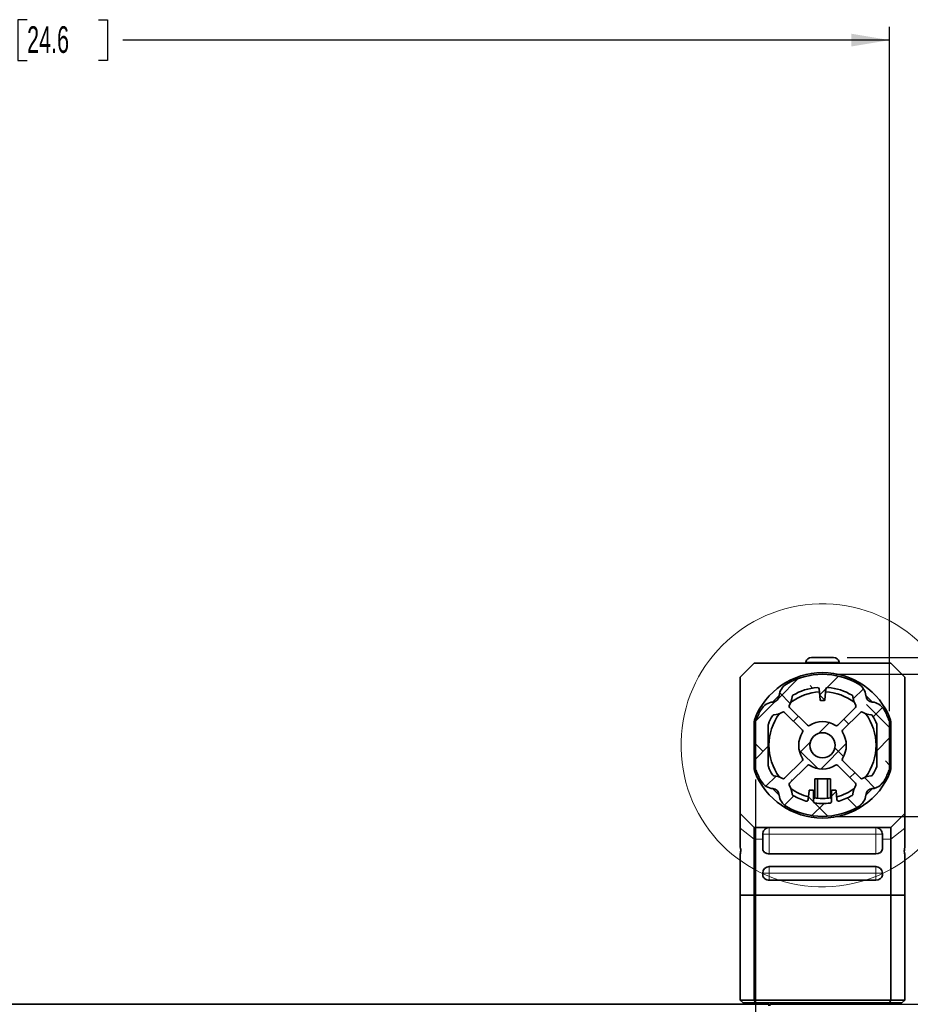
# Model space of a CAD drawing. Header units: millimetres. Extents: x 0 to 1118, y 0 to 864.
# Tile 39 of 91: x 302 to 408, y 325 to 442. Entities that reach past the tile are written whole.
import ezdxf

# ---------------------------------------------------------------- set-up
doc = ezdxf.new("R2010")
doc.units = ezdxf.units.MM
doc.layers.add('ALPHAREV', color=7, linetype='Continuous', lineweight=25)
doc.styles.add('SLDTEXTSTYLE0', font='TXT', dxfattribs={"width": 0.605})
doc.dimstyles.new('SLDDIMSTYLE0', dxfattribs={"dimtxt": 3.175, "dimasz": 4.572, "dimexe": 0, "dimexo": 0.0625, "dimgap": 0.79375, "dimtad": 0, "dimtih": 1, "dimtoh": 1, "dimdec": 1, "dimlfac": 3, "dimrnd": 1e-09, "dimzin": 4, "dimdsep": 46, "dimtxsty": 'SLDTEXTSTYLE0', "dimsah": 1, "dimcen": 0.09, "dimadec": 0, "dimazin": 1, "dimtfac": 1, "dimtofl": 0, "dimtmove": 0, "dimatfit": 3, "dimfxl": 1, "dimfrac": 2, "dimtolj": 1, "dimtzin": 12, "dimarcsym": 0})
doc.dimstyles.new('SLDDIMSTYLE3', dxfattribs={"dimtxt": 3.175, "dimasz": 4.572, "dimexe": 0, "dimexo": 0.0625, "dimgap": 0.79375, "dimtad": 0, "dimtih": 1, "dimtoh": 1, "dimdec": 1, "dimlfac": 3, "dimrnd": 1e-09, "dimzin": 12, "dimdsep": 46, "dimtxsty": 'SLDTEXTSTYLE0', "dimsah": 1, "dimcen": 0.09, "dimadec": 0, "dimazin": 3, "dimtfac": 1, "dimtofl": 0, "dimtmove": 0, "dimatfit": 3, "dimfxl": 1, "dimfrac": 2, "dimtolj": 1, "dimtzin": 12, "dimarcsym": 0})

# ---------------------------------------------------------------- blocks, each defined once
blk = doc.blocks.new('_D_5')
at = {"layer": 'ALPHAREV'}
for p, q in [((213.7355889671, 351.3965675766), (213.7355889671, 301.5608634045)), ((389.7355889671, 351.3965675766), (389.7355889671, 301.5608634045)), ((302.9482622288, 305.5974349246), (301.8568560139, 305.5974349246)), ((301.8568560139, 305.5974349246), (301.8568560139, 300.7246918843)), ((311.4369778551, 305.5974349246), (312.5283840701, 305.5974349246)), ((312.5283840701, 305.5974349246), (312.5283840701, 300.7246918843)), ((213.7355889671, 303.1610634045), (289.1253223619, 303.1610634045)), ((389.7355889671, 303.1610634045), (314.3458555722, 303.1610634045)), ((301.8568560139, 300.7246918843), (302.9482622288, 300.7246918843)), ((312.5283840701, 300.7246918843), (311.4369778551, 300.7246918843))]:
    blk.add_line(p, q, dxfattribs=at)
for points in [[(213.7355889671, 303.1610634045), (218.3075889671, 302.3990634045), (218.3075889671, 303.9230634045)], [(389.7355889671, 303.1610634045), (385.1635889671, 303.9230634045), (385.1635889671, 302.3990634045)]]:
    blk.add_solid(points, dxfattribs=at)
at = {"layer": 'ALPHAREV', "char_height": 3.175, "attachment_point": 1, "style": 'SLDTEXTSTYLE0'}
for s, insert in [('528.0', (289.851387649, 304.8174820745)), ('20.8', (302.9482622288, 304.8174820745))]:
    blk.add_mtext(s, dxfattribs=dict(at, insert=insert))
blk = doc.blocks.new('_D_6')
at = {"layer": 'ALPHAREV'}
for p, q in [((302.9482622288, 441.9449641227), (301.8568560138, 441.9449641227)), ((301.8568560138, 441.9449641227), (301.8568560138, 437.0722210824)), ((311.4369778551, 441.9449641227), (312.5283840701, 441.9449641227)), ((312.5283840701, 441.9449641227), (312.5283840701, 437.0722210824)), ((197.7355889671, 359.5230884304), (197.7355889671, 441.1087926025)), ((405.7355889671, 359.5230884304), (405.7355889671, 441.1087926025)), ((197.7355889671, 439.5085926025), (289.1253223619, 439.5085926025)), ((405.7355889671, 439.5085926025), (314.3458555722, 439.5085926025)), ((301.8568560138, 437.0722210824), (302.9482622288, 437.0722210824)), ((312.5283840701, 437.0722210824), (311.4369778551, 437.0722210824))]:
    blk.add_line(p, q, dxfattribs=at)
for points in [[(197.7355889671, 439.5085926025), (202.3075889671, 438.7465926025), (202.3075889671, 440.2705926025)], [(405.7355889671, 439.5085926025), (401.1635889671, 440.2705926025), (401.1635889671, 438.7465926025)]]:
    blk.add_solid(points, dxfattribs=at)
at = {"layer": 'ALPHAREV', "char_height": 3.175, "attachment_point": 1, "style": 'SLDTEXTSTYLE0'}
for s, insert in [('624.0', (289.851387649, 441.1650112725)), ('24.6', (302.9482622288, 441.1650112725))]:
    blk.add_mtext(s, dxfattribs=dict(at, insert=insert))
blk = doc.blocks.new('_D_7')
at = {"layer": 'ALPHAREV'}
for p, q in [((399.3357889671, 346.9931613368), (439.873951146, 346.9931613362)), ((438.2737511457, 324.5931613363), (438.273751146, 346.9931613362)), ((407.8929912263, 324.5931613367), (439.8739511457, 324.5931613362)), ((438.2737511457, 310.6702561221), (438.2737511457, 324.5931613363)), ((452.8463444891, 313.1066276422), (451.7549382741, 313.1066276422)), ((451.7549382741, 313.1066276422), (451.7549382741, 308.2338846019)), ((458.9097126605, 313.1066276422), (460.0011188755, 313.1066276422)), ((460.0011188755, 313.1066276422), (460.0011188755, 308.2338846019)), ((441.4487511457, 310.6702561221), (438.2737511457, 310.6702561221)), ((451.7549382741, 308.2338846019), (452.8463444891, 308.2338846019)), ((460.0011188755, 308.2338846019), (458.9097126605, 308.2338846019))]:
    blk.add_line(p, q, dxfattribs=at)
for points in [[(438.273751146, 346.9931613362), (437.5117511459, 342.4211613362), (439.0357511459, 342.4211613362)], [(438.2737511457, 324.5931613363), (439.0357511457, 329.1651613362), (437.5117511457, 329.1651613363)]]:
    blk.add_solid(points, dxfattribs=at)
at = {"layer": 'ALPHAREV', "char_height": 3.175, "attachment_point": 1, "style": 'SLDTEXTSTYLE0'}
for s, insert in [('67.2', (442.1748164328, 312.3266747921)), ('2.6', (452.8463444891, 312.3266747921))]:
    blk.add_mtext(s, dxfattribs=dict(at, insert=insert))
blk = doc.blocks.new('_D_8')
at = {"layer": 'ALPHAREV'}
for p, q in [((399.3357889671, 363.9264946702), (465.2739511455, 363.9264946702)), ((463.6737511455, 363.9264946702), (463.6737511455, 347.423803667)), ((466.099097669, 346.6961995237), (465.007691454, 346.6961995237)), ((465.007691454, 346.6961995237), (465.007691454, 341.8234564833)), ((472.1624658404, 346.6961995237), (473.2538720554, 346.6961995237)), ((473.2538720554, 346.6961995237), (473.2538720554, 341.8234564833)), ((465.007691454, 341.8234564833), (466.099097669, 341.8234564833)), ((473.2538720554, 341.8234564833), (472.1624658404, 341.8234564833)), ((463.6737511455, 324.5931613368), (463.6737511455, 341.09585234)), ((392.9524556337, 324.5931613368), (465.2739511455, 324.5931613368))]:
    blk.add_line(p, q, dxfattribs=at)
for points in [[(463.6737511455, 363.9264946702), (462.9117511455, 359.3544946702), (464.4357511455, 359.3544946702)], [(463.6737511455, 324.5931613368), (464.4357511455, 329.1651613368), (462.9117511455, 329.1651613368)]]:
    blk.add_solid(points, dxfattribs=at)
at = {"layer": 'ALPHAREV', "char_height": 3.175, "attachment_point": 1, "style": 'SLDTEXTSTYLE0'}
for s, insert in [('118.0', (453.0022230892, 345.9162466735)), ('4.6', (466.099097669, 345.9162466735))]:
    blk.add_mtext(s, dxfattribs=dict(at, insert=insert))
blk = doc.blocks.new('_D_9')
at = {"layer": 'ALPHAREV'}
for p, q in [((518.7716910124, 391.1449641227), (517.6802847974, 391.1449641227)), ((517.6802847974, 391.1449641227), (517.6802847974, 386.2722210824)), ((524.8350591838, 391.1449641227), (525.9264653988, 391.1449641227)), ((525.9264653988, 391.1449641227), (525.9264653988, 386.2722210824)), ((504.9487511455, 388.7085926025), (501.7737511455, 388.7085926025)), ((501.7737511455, 388.7085926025), (501.7737511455, 365.9264946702)), ((517.6802847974, 386.2722210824), (518.7716910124, 386.2722210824)), ((525.9264653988, 386.2722210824), (524.8350591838, 386.2722210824)), ((400.6588378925, 365.9264946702), (503.3739511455, 365.9264946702)), ((501.7737511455, 324.5931613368), (501.7737511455, 365.9264946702)), ((392.9524556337, 324.5931613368), (503.3739511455, 324.5931613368))]:
    blk.add_line(p, q, dxfattribs=at)
for points in [[(501.7737511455, 365.9264946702), (501.0117511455, 361.3544946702), (502.5357511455, 361.3544946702)], [(501.7737511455, 324.5931613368), (502.5357511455, 329.1651613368), (501.0117511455, 329.1651613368)]]:
    blk.add_solid(points, dxfattribs=at)
at = {"layer": 'ALPHAREV', "char_height": 3.175, "attachment_point": 1, "style": 'SLDTEXTSTYLE0'}
for s, insert in [('124.0', (505.6748164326, 390.3650112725)), ('4.9', (518.7716910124, 390.3650112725))]:
    blk.add_mtext(s, dxfattribs=dict(at, insert=insert))

msp = doc.modelspace()

# ---------------------------------------------------------------- hatches: boundary and pattern name
at = {"linetype": 'Continuous', "lineweight": 18}
h = msp.add_hatch(dxfattribs=at)
h.set_pattern_fill('ANSI38', style=0)
h.set_pattern_definition([(45, (0, 0), (-2.245064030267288, 2.245064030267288), []), (135, (0, 0), (-6.735192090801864, 2.245064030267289), [7.9375, -4.7625])])
edge = h.paths.add_edge_path(flags=0)
edge.add_arc((397.7355889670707, 355.4598280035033), 8.46666666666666, 149.4025360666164, 158.5431107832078)
edge.add_arc((391.4689223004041, 357.9228884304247), 1.733333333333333, 158.5431107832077, 180)
edge.add_line((389.7355889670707, 357.9228884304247), (389.7355889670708, 352.9967675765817))
edge.add_arc((391.4689223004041, 352.9967675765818), 1.733333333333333, 180.0000000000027, 201.4568892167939)
edge.add_arc((397.7355889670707, 355.4598280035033), 8.466666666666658, 201.4568892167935, 210.5974639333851)
edge.add_arc((391.9397742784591, 352.0325390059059), 1.733333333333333, 210.597463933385, 265.7318473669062)
edge.add_arc((391.7487515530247, 349.4729905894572), 0.8333333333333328, 4.2681526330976, 85.73184736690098, ccw=False)
edge.add_arc((394.3082999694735, 349.6640133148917), 1.733333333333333, 184.2681526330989, 239.4025360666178)
edge.add_arc((397.7355889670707, 355.4598280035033), 8.466666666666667, 239.4025360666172, 300.5974639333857)
edge.add_arc((401.1628779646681, 349.6640133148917), 1.733333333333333, 300.5974639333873, 355.7318473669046)
edge.add_arc((403.7224263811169, 349.4729905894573), 0.8333333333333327, 94.26815263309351, 175.7318473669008, ccw=False)
edge.add_arc((403.5314036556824, 352.032539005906), 1.733333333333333, 274.2681526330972, 329.4025360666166)
edge.add_arc((397.7355889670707, 355.4598280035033), 8.466666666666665, 329.4025360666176, 338.5431107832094)
edge.add_arc((404.0022556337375, 352.9967675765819), 1.733333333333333, 338.5431107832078, 360.0000000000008)
edge.add_line((405.7355889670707, 352.9967675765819), (405.7355889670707, 357.9228884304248))
edge.add_arc((404.0022556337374, 357.9228884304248), 1.733333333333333, 0, 21.45688921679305)
edge.add_arc((397.7355889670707, 355.4598280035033), 8.466666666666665, 21.45688921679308, 30.59746393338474)
edge.add_arc((403.5314036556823, 358.8871170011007), 1.733333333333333, 30.59746393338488, 85.73184736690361)
edge.add_arc((403.7224263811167, 361.4466654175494), 0.8333333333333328, 184.2681526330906, 265.73184736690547, ccw=False)
edge.add_arc((401.162877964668, 361.255642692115), 1.733333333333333, 4.26815263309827, 59.40253606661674)
edge.add_arc((397.7355889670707, 355.4598280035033), 8.466666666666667, 59.40253606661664, 120.5974639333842)
edge.add_arc((394.3082999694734, 361.2556426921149), 1.733333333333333, 120.5974639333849, 175.7318473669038)
edge.add_arc((391.7487515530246, 361.4466654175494), 0.8333333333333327, 274.2681526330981, 355.73184736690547, ccw=False)
edge.add_arc((391.9397742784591, 358.8871170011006), 1.733333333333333, 94.2681526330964, 149.4025360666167)
edge = h.paths.add_edge_path(flags=0)
edge.add_arc((397.7355889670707, 355.4598280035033), 1.5, 0, 360)
edge = h.paths.add_edge_path(flags=0)
edge.add_arc((395.1994405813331, 353.795777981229), 0.2, -45.000000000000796, 33.2701921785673, ccw=False)
edge.add_line((395.3408619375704, 353.6543566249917), (393.2158700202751, 351.5293647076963))
edge.add_arc((393.0744486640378, 351.6707860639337), 0.2, 238.90187094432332, 314.9999999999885, ccw=False)
edge.add_arc((391.7487515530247, 349.4729905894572), 2.366666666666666, 58.90187094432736, 85.73184736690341)
edge.add_arc((391.9397742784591, 352.0325390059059), 0.2, 210.5974639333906, 265.7318473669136, ccw=False)
edge.add_arc((397.7355889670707, 355.4598280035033), 6.933333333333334, 201.4568892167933, 210.5974639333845, ccw=False)
edge.add_arc((391.4689223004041, 352.9967675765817), 0.2, 180, 201.456889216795, ccw=False)
edge.add_line((391.2689223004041, 352.9967675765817), (391.268922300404, 357.9228884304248))
edge.add_arc((391.4689223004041, 357.9228884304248), 0.2, 158.543110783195, 180, ccw=False)
edge.add_arc((397.7355889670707, 355.4598280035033), 6.933333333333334, 149.402536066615, 158.5431107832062, ccw=False)
edge.add_arc((391.9397742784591, 358.8871170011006), 0.2, 94.26815263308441, 149.4025360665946, ccw=False)
edge.add_arc((391.7487515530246, 361.4466654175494), 2.366666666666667, 274.2681526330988, 301.0981290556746)
edge.add_arc((393.0744486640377, 359.2488699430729), 0.2, 44.999999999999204, 121.0981290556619, ccw=False)
edge.add_line((393.215870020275, 359.3902912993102), (395.3408619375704, 357.2652993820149))
edge.add_arc((395.1994405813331, 357.1238780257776), 0.2, -33.27019217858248, 44.999999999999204, ccw=False)
edge.add_arc((397.7355889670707, 355.4598280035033), 2.833333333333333, 146.7298078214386, 213.2701921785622)
edge = h.paths.add_edge_path(flags=0)
edge.add_arc((403.5314036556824, 352.032539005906), 0.2, 274.268152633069, 329.4025360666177, ccw=False)
edge.add_arc((403.7224263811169, 349.4729905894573), 2.366666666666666, 94.26815263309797, 121.0981290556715)
edge.add_arc((402.3967292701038, 351.6707860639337), 0.2, 224.9999999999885, 301.0981290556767, ccw=False)
edge.add_line((402.2553079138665, 351.5293647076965), (400.1303159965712, 353.6543566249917))
edge.add_arc((400.2717373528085, 353.7957779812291), 0.2, 146.7298078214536, 225.0000000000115, ccw=False)
edge.add_arc((397.7355889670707, 355.4598280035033), 2.833333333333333, 326.729807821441, 393.2701921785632)
edge.add_arc((400.2717373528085, 357.1238780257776), 0.2, 134.9999999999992, 213.2701921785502, ccw=False)
edge.add_line((400.1303159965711, 357.265299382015), (402.2553079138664, 359.3902912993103))
edge.add_arc((402.3967292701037, 359.248869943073), 0.2, 58.90187094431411, 134.9999999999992, ccw=False)
edge.add_arc((403.7224263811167, 361.4466654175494), 2.366666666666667, 238.9018709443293, 265.7318473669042)
edge.add_arc((403.5314036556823, 358.8871170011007), 0.2, 30.597463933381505, 85.731847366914, ccw=False)
edge.add_arc((397.7355889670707, 355.4598280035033), 6.933333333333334, 21.45688921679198, 30.59746393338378, ccw=False)
edge.add_arc((404.0022556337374, 357.9228884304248), 0.2, -7.958078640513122e-13, 21.456889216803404, ccw=False)
edge.add_line((404.2022556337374, 357.9228884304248), (404.2022556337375, 352.9967675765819))
edge.add_arc((404.0022556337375, 352.9967675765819), 0.2, 338.5431107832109, 360, ccw=False)
edge.add_arc((397.7355889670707, 355.4598280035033), 6.933333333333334, 329.4025360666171, 338.5431107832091, ccw=False)
edge = h.paths.add_edge_path(flags=0)
edge.add_arc((401.162877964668, 361.255642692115), 0.2, 4.268152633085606, 59.402536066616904, ccw=False)
edge.add_arc((403.7224263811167, 361.4466654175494), 2.36666666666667, 184.2681526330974, 211.098129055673)
edge.add_arc((401.5246309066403, 360.1209683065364), 0.2, -45.00000000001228, 31.098129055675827, ccw=False)
edge.add_line((401.6660522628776, 359.979546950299), (399.5410603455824, 357.8545550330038))
edge.add_arc((399.3996389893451, 357.9959763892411), 0.2, 236.7298078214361, 315, ccw=False)
edge.add_arc((397.7355889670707, 355.4598280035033), 2.833333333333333, 56.72980782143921, 123.2701921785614)
edge.add_arc((396.0715389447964, 357.995976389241), 0.2, 225.0000000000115, 303.27019217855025, ccw=False)
edge.add_line((395.9301175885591, 357.8545550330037), (393.8051256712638, 359.979546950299))
edge.add_arc((393.9465470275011, 360.1209683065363), 0.2, 148.901870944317, 225, ccw=False)
edge.add_arc((391.7487515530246, 361.4466654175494), 2.366666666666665, 328.9018709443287, 355.7318473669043)
edge.add_arc((394.3082999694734, 361.2556426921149), 0.2, 120.5974639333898, 175.7318473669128, ccw=False)
edge.add_arc((397.7355889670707, 355.4598280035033), 6.933333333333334, 95.22067956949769, 120.59746393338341, ccw=False)
edge.add_arc((397.1229093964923, 362.1652289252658), 0.2, 6.00000000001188, 95.22067956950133, ccw=False)
edge.add_line((397.3218137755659, 362.1861346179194), (397.4595105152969, 360.8760376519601))
edge.add_arc((397.5589627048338, 360.8864904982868), 0.1, 185.999999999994, 270.0000000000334)
edge.add_line((397.5589627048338, 360.7864904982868), (397.9122152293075, 360.7864904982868))
edge.add_arc((397.9122152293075, 360.8864904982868), 0.1, 270.0000000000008, 354.0000000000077)
edge.add_line((398.0116674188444, 360.8760376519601), (398.1493641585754, 362.1861346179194))
edge.add_arc((398.3482685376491, 362.1652289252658), 0.2, 84.77932043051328, 173.9999999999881, ccw=False)
edge.add_arc((397.7355889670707, 355.4598280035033), 6.933333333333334, 59.40253606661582, 84.77932043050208, ccw=False)
edge = h.paths.add_edge_path(flags=0)
edge.add_arc((398.6022556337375, 348.7825031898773), 0.2, 277.39522040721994, 360, ccw=False)
edge.add_arc((397.7355889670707, 355.4598280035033), 6.933333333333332, 262.60477959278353, 277.3952204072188, ccw=False)
edge.add_arc((396.8689223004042, 348.7825031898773), 0.2, 180, 262.6047795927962, ccw=False)
edge.add_line((396.6689223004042, 348.7825031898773), (396.6689223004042, 350.02649467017))
edge.add_arc((396.5689223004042, 350.02649467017), 0.1, 0, 89.99999999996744)
edge.add_line((396.5689223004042, 350.12649467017), (396.2256293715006, 350.12649467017))
edge.add_arc((396.2256293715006, 350.02649467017), 0.1, 90, 174.0000000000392)
edge.add_line((396.1261771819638, 350.0369475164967), (396.0155928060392, 348.9848074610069))
edge.add_arc((395.8166884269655, 349.0057131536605), 0.2, 253.44203436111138, 354.0000000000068, ccw=False)
edge.add_arc((397.7355889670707, 355.4598280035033), 6.933333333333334, 239.40253606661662, 253.4420343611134, ccw=False)
edge.add_arc((394.3082999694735, 349.6640133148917), 0.2, 184.2681526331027, 239.402536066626, ccw=False)
edge.add_arc((391.7487515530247, 349.4729905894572), 2.366666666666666, 4.268152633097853, 31.09812905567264)
edge.add_arc((393.9465470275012, 350.7986877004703), 0.2, 134.9999999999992, 211.0981290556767, ccw=False)
edge.add_line((393.8051256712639, 350.9401090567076), (395.9301175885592, 353.0651009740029))
edge.add_arc((396.0715389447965, 352.9236796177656), 0.2, 56.72980782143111, 134.9999999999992, ccw=False)
edge.add_arc((397.7355889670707, 355.4598280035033), 2.833333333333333, 236.7298078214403, 303.2701921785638)
edge.add_arc((399.3996389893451, 352.9236796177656), 0.2, 44.999999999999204, 123.27019217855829, ccw=False)
edge.add_line((399.5410603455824, 353.065100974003), (401.6660522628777, 350.9401090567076))
edge.add_arc((401.5246309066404, 350.7986877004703), 0.2, -31.09812905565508, 44.99999999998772, ccw=False)
edge.add_arc((403.7224263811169, 349.4729905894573), 2.366666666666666, 148.9018709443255, 175.7318473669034)
edge.add_arc((401.1628779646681, 349.6640133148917), 0.2, 300.59746393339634, 355.73184736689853, ccw=False)
edge.add_arc((397.7355889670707, 355.4598280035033), 6.933333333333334, 286.5579656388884, 300.59746393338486, ccw=False)
edge.add_arc((399.6544895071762, 349.0057131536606), 0.2, 186.0000000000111, 286.55796563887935, ccw=False)
edge.add_line((399.4555851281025, 348.984807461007), (399.3450007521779, 350.0369475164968))
edge.add_arc((399.245548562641, 350.02649467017), 0.1, 5.999999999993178, 90)
edge.add_line((399.245548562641, 350.12649467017), (398.9022556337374, 350.12649467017))
edge.add_arc((398.9022556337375, 350.02649467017), 0.1, 90.00000000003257, 180)
edge.add_line((398.8022556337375, 350.02649467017), (398.8022556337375, 348.7825031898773))

# ---------------------------------------------------------------- linework, layer by layer
at = {"color": 7, "linetype": 'Continuous', "lineweight": 35}
for p, q in [((389.6022556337, 365.2598280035), (387.9355889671, 363.5931613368)), ((389.6022556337, 365.2598280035), (405.8689223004, 365.2598280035)), ((395.7560015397, 365.3755934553), (395.7355889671, 365.2598280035)), ((397.7355889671, 365.9264946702), (396.4125400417, 365.9264946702)), ((399.0586378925, 365.9264946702), (397.7355889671, 365.9264946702)), ((399.7355889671, 365.2598280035), (399.7151763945, 365.3755934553)), ((405.8689223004, 365.2598280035), (407.5355889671, 363.5931613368)), ((387.9355889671, 347.3264946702), (387.9355889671, 363.5931613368)), ((407.5355889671, 347.3264946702), (407.5355889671, 363.5931613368)), ((397.3218137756, 362.1861346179), (397.4595105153, 360.876037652)), ((398.0116674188, 360.876037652), (398.1493641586, 362.1861346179)), ((397.5589627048, 360.7864904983), (397.9122152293, 360.7864904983)), ((393.2158700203, 359.3902912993), (395.3408619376, 357.265299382)), ((395.9301175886, 357.854555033), (393.8051256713, 359.9795469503)), ((401.6660522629, 359.9795469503), (399.5410603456, 357.854555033)), ((400.1303159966, 357.265299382), (402.2553079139, 359.3902912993)), ((389.6022556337, 352.6114366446), (389.6022556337, 358.3082193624)), ((405.8689223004, 352.6114366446), (405.8689223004, 358.3082193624)), ((389.7355889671, 352.9967675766), (389.7355889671, 357.9228884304)), ((391.2689223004, 352.9967675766), (391.2689223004, 357.9228884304)), ((404.2022556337, 357.9228884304), (404.2022556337, 352.9967675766)), ((405.7355889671, 357.9228884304), (405.7355889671, 352.9967675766)), ((395.3408619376, 353.654356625), (393.2158700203, 351.5293647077)), ((402.2553079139, 351.5293647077), (400.1303159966, 353.654356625)), ((393.8051256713, 350.9401090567), (395.9301175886, 353.065100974)), ((399.5410603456, 353.065100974), (401.6660522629, 350.9401090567)), ((396.8022556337, 349.1956440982), (396.8022556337, 351.4598280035)), ((396.8022556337, 351.4598280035), (397.1355889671, 351.4598280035)), ((397.1355889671, 351.4598280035), (397.1355889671, 349.1549797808)), ((397.1355889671, 351.4598280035), (398.3355889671, 351.4598280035)), ((398.3355889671, 349.1549797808), (398.3355889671, 351.4598280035)), ((398.3355889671, 351.4598280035), (398.6689223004, 351.4598280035)), ((398.6689223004, 351.4598280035), (398.6689223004, 349.1956440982)), ((396.126177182, 350.0369475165), (396.015592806, 348.984807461)), ((396.5689223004, 350.1264946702), (396.2256293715, 350.1264946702)), ((396.6689223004, 348.7825031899), (396.6689223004, 350.0264946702)), ((398.8022556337, 350.0264946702), (398.8022556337, 348.7825031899)), ((399.2455485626, 350.1264946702), (398.9022556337, 350.1264946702)), ((399.4555851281, 348.984807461), (399.3450007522, 350.0369475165)), ((396.6689223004, 349.170917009), (396.8022556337, 349.1497512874)), ((398.6689223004, 349.1497512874), (398.8022556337, 349.170917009)), ((387.9355889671, 347.3264946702), (389.6022556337, 345.6598280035)), ((387.9355889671, 345.6046124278), (387.9355889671, 347.3264946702)), ((407.5355889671, 347.3264946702), (405.8689223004, 345.6598280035)), ((407.5355889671, 345.6046124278), (407.5355889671, 347.3264946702)), ((387.9355889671, 343.3098001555), (387.9355889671, 345.6046124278)), ((389.6022556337, 345.6598280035), (405.8689223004, 345.6598280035)), ((389.6022556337, 345.6598280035), (389.6022556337, 344.2823222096)), ((405.8689223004, 345.6598280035), (405.8689223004, 344.2823222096)), ((407.5355889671, 343.3098001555), (407.5355889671, 345.6046124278)), ((389.6022556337, 344.2823222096), (389.6022556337, 337.5988980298)), ((390.6022556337, 344.8660780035), (390.6022556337, 344.2823222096)), ((390.6022556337, 344.2823222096), (390.6022556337, 343.1358204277)), ((404.8689223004, 344.8660780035), (404.8689223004, 344.2823222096)), ((404.8689223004, 344.2823222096), (404.8689223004, 343.1358204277)), ((405.8689223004, 344.2823222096), (405.8689223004, 337.5988980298)), ((387.9355889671, 337.5988980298), (387.9355889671, 342.4960833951)), ((391.3960056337, 342.5267977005), (404.0751723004, 342.5267977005)), ((407.5355889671, 337.5988980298), (407.5355889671, 342.4960833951)), ((391.3960056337, 341.0098280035), (404.0751723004, 341.0098280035)), ((390.6022556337, 340.2160780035), (390.6022556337, 340.0027901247)), ((391.3960056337, 339.3937673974), (404.0751723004, 339.3937673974)), ((404.8689223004, 340.2160780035), (404.8689223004, 340.0027901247)), ((387.9355889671, 337.5988980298), (387.9355889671, 325.0931613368)), ((387.9355889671, 337.5988980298), (389.6022556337, 337.5988980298)), ((389.6022556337, 337.5988980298), (389.6022556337, 325.0931613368)), ((405.8689223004, 337.5988980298), (389.6022556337, 337.5988980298)), ((405.8689223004, 337.5988980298), (405.8689223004, 325.0931613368)), ((405.8689223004, 337.5988980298), (407.5355889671, 337.5988980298)), ((407.5355889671, 337.5988980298), (407.5355889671, 325.0931613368)), ((387.9355889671, 325.0931613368), (389.6022556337, 325.0931613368)), ((387.9355889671, 325.0931613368), (388.2689223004, 324.7598280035)), ((389.6022556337, 325.0931613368), (405.8689223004, 325.0931613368)), ((389.6022556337, 325.0931613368), (389.7403268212, 324.7598280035)), ((405.8689223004, 325.0931613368), (405.7308511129, 324.7598280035)), ((405.8689223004, 325.0931613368), (407.5355889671, 325.0931613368)), ((407.5355889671, 325.0931613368), (407.2022556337, 324.7598280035)), ((391.3522556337, 324.5931613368), (212.1189223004, 324.5931613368)), ((389.7403268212, 324.7598280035), (388.2689223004, 324.7598280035)), ((405.7308511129, 324.7598280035), (389.7403268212, 324.7598280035)), ((391.3522556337, 324.397899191), (391.3522556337, 324.5931613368)), ((391.4387874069, 324.397899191), (391.4421957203, 324.5931613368)), ((391.4421957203, 324.5931613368), (399.9362040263, 324.5931613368)), ((394.2189223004, 324.7598280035), (394.2189223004, 324.5931613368)), ((401.2522556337, 324.5931613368), (401.2522556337, 324.7598280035)), ((407.2022556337, 324.7598280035), (405.7308511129, 324.7598280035))]:
    msp.add_line(p, q, dxfattribs=at)
at = {"color": 7, "linetype": 'Continuous', "lineweight": 18}
for p, q in [((397.7355889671, 365.3755934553), (395.7560015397, 365.3755934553)), ((399.7151763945, 365.3755934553), (397.7355889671, 365.3755934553)), ((389.6022556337, 358.3082193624), (389.7789623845, 358.3082193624)), ((389.6560264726, 358.5953950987), (389.8427613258, 358.5229258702)), ((405.8151514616, 358.5953950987), (405.6284166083, 358.5229258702)), ((405.8689223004, 358.3082193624), (405.6922155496, 358.3082193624)), ((389.6022556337, 352.6114366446), (389.7789623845, 352.6114366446)), ((389.6560264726, 352.3242609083), (389.8427613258, 352.3967301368)), ((405.8151514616, 352.3242609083), (405.6284166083, 352.3967301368)), ((405.8689223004, 352.6114366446), (405.6922155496, 352.6114366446)), ((389.6022556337, 344.2823222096), (387.9355889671, 345.6046124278)), ((391.3960056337, 344.8660780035), (391.3960056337, 345.6598280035)), ((404.0751723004, 344.8660780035), (404.0751723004, 345.6598280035)), ((405.8689223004, 344.2823222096), (407.5355889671, 345.6046124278)), ((390.6022556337, 344.2823222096), (389.6022556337, 344.2823222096)), ((390.6022556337, 344.8660780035), (391.3960056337, 344.8660780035)), ((404.0751723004, 344.8660780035), (391.3960056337, 344.8660780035)), ((391.3960056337, 344.8660780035), (391.3960056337, 342.5267977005)), ((404.0751723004, 344.8660780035), (404.0751723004, 342.5267977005)), ((404.8689223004, 344.8660780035), (404.0751723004, 344.8660780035)), ((404.8689223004, 344.2823222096), (405.8689223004, 344.2823222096)), ((391.3960056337, 340.2160780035), (391.3960056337, 341.0098280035)), ((404.0751723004, 340.2160780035), (404.0751723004, 341.0098280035)), ((390.6022556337, 340.2160780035), (391.3960056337, 340.2160780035)), ((404.0751723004, 340.2160780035), (391.3960056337, 340.2160780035)), ((391.3960056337, 340.2160780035), (391.3960056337, 339.3937673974)), ((404.0751723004, 340.2160780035), (404.0751723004, 339.3937673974)), ((404.8689223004, 340.2160780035), (404.0751723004, 340.2160780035))]:
    msp.add_line(p, q, dxfattribs=at)
at = {"color": 7, "linetype": 'Continuous', "lineweight": 18, "flags": 128}
for points in [[(392.5819947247, 361.4115742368), (391.9714773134, 360.822461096), (391.7838427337, 360.6134222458)], [(403.6873352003, 360.6134222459), (403.4997006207, 360.822461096), (402.8891832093, 361.4115742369)], [(391.7838427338, 350.3062337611), (391.9714773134, 350.097194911), (392.581994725, 349.50808177)], [(402.8891832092, 349.5080817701), (403.4997006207, 350.097194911), (403.6873352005, 350.3062337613)]]:
    msp.add_lwpolyline(points, dxfattribs=at)
at = {"color": 7, "linetype": 'Continuous', "lineweight": 35}
msp.add_circle((397.7355889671, 355.4598280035), 1.500000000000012, dxfattribs=at)
at = {"color": 7, "linetype": 'Continuous', "lineweight": 18}
msp.add_arc((397.7355889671, 355.4598280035), 16.86680580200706, 7.0719142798, 355.5246908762, dxfattribs=at)
at = {"color": 7, "linetype": 'Continuous', "lineweight": 35}
for centre, radius, start, end in [((396.4125400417, 365.2598280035), 0.6666666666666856, 90, 170), ((399.0586378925, 365.2598280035), 0.6666666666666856, 10, 90), ((397.7355889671, 355.4598280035), 8.666666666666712, 21.2105480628, 158.7894519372), ((397.7355889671, 355.4598280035), 8.466666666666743, 59.4025360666, 120.5974639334), ((394.3082999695, 361.2556426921), 1.733333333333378, 120.5974639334, 175.7318473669), ((401.1628779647, 361.2556426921), 1.733333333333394, 4.2681526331, 59.4025360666), ((397.7355889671, 355.4598280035), 6.378728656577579, 93.3800042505, 126.3041581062), ((397.7355889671, 355.4598280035), 6.933333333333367, 95.2206795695, 120.5974639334), ((397.1229093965, 362.1652289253), 0.2000000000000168, 6, 95.2206795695), ((397.7355889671, 355.4598280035), 6.378728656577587, 53.6958418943, 86.6199957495), ((398.3482685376, 362.1652289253), 0.1999999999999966, 84.7793204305, 174), ((397.7355889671, 355.4598280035), 6.933333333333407, 59.4025360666, 84.7793204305), ((391.9397742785, 358.8871170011), 1.733333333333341, 94.2681526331, 149.4025360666), ((391.748751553, 361.4466654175), 0.8333333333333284, 274.2681526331, 355.7318473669), ((391.748751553, 361.4466654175), 2.366666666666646, 328.9018709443, 355.7318473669), ((394.3082999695, 361.2556426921), 0.2000000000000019, 120.5974639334, 175.7318473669), ((397.5589627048, 360.8864904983), 0.1000000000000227, 186, 270), ((397.9122152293, 360.8864904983), 0.1000000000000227, 270, 354), ((401.1628779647, 361.2556426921), 0.2000000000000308, 4.2681526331, 59.4025360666), ((403.7224263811, 361.4466654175), 2.366666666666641, 184.2681526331, 211.0981290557), ((403.7224263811, 361.4466654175), 0.8333333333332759, 184.2681526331, 265.7318473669), ((403.5314036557, 358.8871170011), 1.733333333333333, 30.5974639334, 85.7318473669), ((397.7355889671, 355.4598280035), 8.466666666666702, 149.4025360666, 158.5431107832), ((397.7355889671, 355.4598280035), 6.378728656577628, 143.6958418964, 216.3041581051), ((391.748751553, 361.4466654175), 2.366666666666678, 274.2681526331, 301.0981290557), ((393.074448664, 359.2488699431), 0.2000000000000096, 45, 121.0981290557), ((393.9465470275, 360.1209683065), 0.2000000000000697, 148.9018709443, 225), ((401.5246309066, 360.1209683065), 0.2000000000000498, 315, 31.0981290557), ((402.3967292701, 359.2488699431), 0.2000000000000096, 58.9018709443, 135), ((403.7224263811, 361.4466654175), 2.366666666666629, 238.9018709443, 265.7318473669), ((397.7355889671, 355.4598280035), 6.378728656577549, 323.6958418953, 36.3041581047), ((397.7355889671, 355.4598280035), 8.466666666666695, 21.4568892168, 30.5974639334), ((390.3960056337, 358.3082193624), 0.7937500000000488, 158.7894519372, 180), ((391.4689223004, 357.9228884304), 1.733333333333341, 158.5431107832, 180), ((391.4689223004, 357.9228884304), 0.2000000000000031, 158.5431107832, 180), ((397.7355889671, 355.4598280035), 6.933333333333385, 149.4025360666, 158.5431107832), ((391.9397742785, 358.8871170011), 0.200000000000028, 94.2681526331, 149.4025360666), ((397.7355889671, 355.4598280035), 2.833333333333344, 56.7298078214, 123.2701921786), ((403.5314036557, 358.8871170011), 0.2000000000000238, 30.5974639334, 85.7318473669), ((397.7355889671, 355.4598280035), 6.933333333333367, 21.4568892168, 30.5974639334), ((404.0022556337, 357.9228884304), 0.2000000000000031, 0, 21.4568892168), ((404.0022556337, 357.9228884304), 1.733333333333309, 0, 21.4568892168), ((405.0751723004, 358.3082193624), 0.7937500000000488, 0, 21.2105480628), ((397.7355889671, 355.4598280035), 2.833333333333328, 146.7298078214, 213.2701921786), ((395.1994405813, 357.1238780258), 0.2000000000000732, 326.7298078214, 45), ((396.0715389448, 357.9959763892), 0.2000000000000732, 225, 303.2701921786), ((399.3996389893, 357.9959763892), 0.2000000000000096, 236.7298078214, 315), ((400.2717373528, 357.1238780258), 0.2000000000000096, 135, 213.2701921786), ((397.7355889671, 355.4598280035), 2.833333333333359, 326.7298078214, 33.2701921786), ((395.1994405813, 353.7957779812), 0.1999999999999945, 315, 33.2701921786), ((400.2717373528, 353.7957779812), 0.2000000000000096, 146.7298078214, 225), ((390.3960056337, 352.6114366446), 0.7937500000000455, 180, 201.2105480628), ((397.7355889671, 355.4598280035), 8.666666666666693, 201.2105480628, 338.7894519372), ((391.4689223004, 352.9967675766), 1.733333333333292, 180, 201.4568892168), ((397.7355889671, 355.4598280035), 8.466666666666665, 201.4568892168, 210.5974639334), ((391.4689223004, 352.9967675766), 0.1999999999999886, 180, 201.4568892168), ((397.7355889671, 355.4598280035), 6.933333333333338, 201.4568892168, 210.5974639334), ((396.0715389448, 352.9236796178), 0.1999999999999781, 56.7298078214, 135), ((397.7355889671, 355.4598280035), 2.833333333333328, 236.7298078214, 303.2701921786), ((399.3996389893, 352.9236796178), 0.1999999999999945, 45, 123.2701921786), ((397.7355889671, 355.4598280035), 6.933333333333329, 329.4025360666, 338.5431107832), ((404.0022556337, 352.9967675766), 0.1999999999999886, 338.5431107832, 0), ((397.7355889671, 355.4598280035), 8.466666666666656, 329.4025360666, 338.5431107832), ((404.0022556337, 352.9967675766), 1.733333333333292, 338.5431107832, 0), ((405.0751723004, 352.6114366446), 0.7937500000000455, 338.7894519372, 0), ((391.9397742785, 352.0325390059), 1.733333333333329, 210.5974639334, 265.7318473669), ((391.9397742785, 352.0325390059), 0.2000000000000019, 210.5974639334, 265.7318473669), ((391.748751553, 349.4729905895), 2.366666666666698, 58.9018709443, 85.7318473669), ((393.074448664, 351.6707860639), 0.1999999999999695, 238.9018709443, 315), ((393.9465470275, 350.7986877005), 0.1999999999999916, 135, 211.0981290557), ((401.5246309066, 350.7986877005), 0.1999999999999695, 328.9018709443, 45), ((402.3967292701, 351.6707860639), 0.2000000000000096, 225, 301.0981290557), ((403.7224263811, 349.4729905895), 2.366666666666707, 94.2681526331, 121.0981290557), ((403.5314036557, 352.0325390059), 0.2000000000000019, 274.2681526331, 329.4025360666), ((403.5314036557, 352.0325390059), 1.733333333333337, 274.2681526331, 329.4025360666), ((391.748751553, 349.4729905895), 0.833333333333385, 4.2681526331, 85.7318473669), ((391.748751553, 349.4729905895), 2.366666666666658, 4.2681526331, 31.0981290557), ((397.7355889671, 355.4598280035), 6.3787286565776, 233.6958418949, 254.673394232), ((396.2256293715, 350.0264946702), 0.1000000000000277, 90, 174), ((396.5689223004, 350.0264946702), 0.0999999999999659, 0, 90), ((398.9022556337, 350.0264946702), 0.0999999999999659, 90, 180), ((399.2455485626, 350.0264946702), 0.0999999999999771, 6, 90), ((397.7355889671, 355.4598280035), 6.378728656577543, 285.326605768, 306.3041581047), ((403.7224263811, 349.4729905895), 2.366666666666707, 148.9018709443, 175.7318473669), ((403.7224263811, 349.4729905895), 0.8333333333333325, 94.2681526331, 175.7318473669), ((394.3082999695, 349.6640133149), 1.733333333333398, 184.2681526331, 239.4025360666), ((394.3082999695, 349.6640133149), 0.2000000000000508, 184.2681526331, 239.4025360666), ((397.7355889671, 355.4598280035), 6.933333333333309, 239.4025360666, 253.4420343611), ((395.816688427, 349.0057131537), 0.2000000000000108, 253.4420343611, 354), ((396.8689223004, 348.7825031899), 0.2000000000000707, 180, 262.6047795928), ((397.7355889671, 355.4598280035), 6.333333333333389, 261.525546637, 264.5638263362), ((397.7355889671, 355.4598280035), 6.933333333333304, 262.6047795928, 277.3952204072), ((397.7355889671, 355.4598280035), 6.333333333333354, 264.5638263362, 275.4361736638), ((397.7355889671, 355.4598280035), 6.333333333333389, 275.4361736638, 278.474453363), ((398.6022556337, 348.7825031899), 0.200000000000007, 277.3952204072, 0), ((399.6544895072, 349.0057131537), 0.2000000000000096, 186, 286.5579656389), ((397.7355889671, 355.4598280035), 6.933333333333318, 286.5579656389, 300.5974639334), ((401.1628779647, 349.6640133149), 0.2000000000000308, 300.5974639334, 355.7318473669), ((401.1628779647, 349.6640133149), 1.733333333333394, 300.5974639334, 355.7318473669), ((397.7355889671, 355.4598280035), 8.466666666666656, 239.4025360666, 300.5974639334), ((391.3960056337, 340.2160780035), 0.7937499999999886, 90, 180), ((404.0751723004, 340.2160780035), 0.7937500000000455, 0, 90)]:
    msp.add_arc(centre, radius, start, end, dxfattribs=at)
for centre, major_axis, start_param, end_param in [((391.3960056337, 343.1358204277), (0.7937499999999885, 0), 3.141592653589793, 4.7123889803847), ((404.0751723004, 343.1358204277), (0.7937500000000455, 0), 4.7123889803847, 6.283185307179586), ((391.3960056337, 340.0027901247), (0.7937499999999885, 0), 3.141592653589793, 4.7123889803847), ((404.0751723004, 340.0027901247), (0.7937500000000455, 0), 4.7123889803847, 6.283185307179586)]:
    msp.add_ellipse(centre, major_axis=major_axis, ratio=0.7672727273, start_param=start_param, end_param=end_param, dxfattribs=at)
for points, knots in [([(390.6022556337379, 344.8660780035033), (390.6133832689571, 344.9626575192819), (390.6359193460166, 345.1582537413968), (390.7970680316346, 345.4142439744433), (391.0522447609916, 345.6103403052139), (391.2798326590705, 345.6596775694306), (391.3949805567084, 345.6598266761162), (391.3960056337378, 345.6598280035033)], [0, 0, 0, 0, 0.190439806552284, 0.3856853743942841, 0.6878102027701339, 0.9972208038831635, 1, 1, 1, 1]), ([(404.8689223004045, 344.8660780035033), (404.8577946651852, 344.9626575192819), (404.8352585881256, 345.1582537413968), (404.6741099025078, 345.4142439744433), (404.4189331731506, 345.6103403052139), (404.191345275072, 345.6596775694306), (404.076197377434, 345.6598266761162), (404.0751723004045, 345.6598280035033)], [0, 0, 0, 0, 0.1904398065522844, 0.3856853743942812, 0.6878102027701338, 0.9972208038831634, 0.9999999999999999, 0.9999999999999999, 0.9999999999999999, 0.9999999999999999]), ([(387.9355889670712, 342.4960833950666), (387.9701156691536, 342.6656655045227), (388.0180398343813, 342.9010508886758), (387.9536027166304, 343.2204971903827), (387.9355889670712, 343.3098001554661)], [0, 0, 0, 0, 0.7204445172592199, 1, 1, 1, 1]), ([(407.5355889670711, 343.3098001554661), (407.5010622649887, 343.0854328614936), (407.4531380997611, 342.7740038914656), (407.5175752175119, 342.5568030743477), (407.5355889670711, 342.4960833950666)], [0, 0, 0, 0, 0.7204445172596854, 1, 1, 1, 1]), ([(399.9362040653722, 324.593161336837), (400.4268178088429, 324.593161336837), (401.2781273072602, 324.593161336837), (402.4285772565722, 324.593161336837), (403.4607916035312, 324.593161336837), (404.3760745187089, 324.593161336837), (405.1347317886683, 324.593161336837), (405.6930887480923, 324.593161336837), (406.0789928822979, 324.593161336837), (406.2655367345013, 324.593161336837), (406.2855076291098, 324.593161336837), (406.2927912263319, 324.593161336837)], [0, 0, 0, 0, 0.1476520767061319, 0.2562048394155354, 0.3647763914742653, 0.4995885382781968, 0.608942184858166, 0.7182918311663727, 0.8277418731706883, 0.9371756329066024, 1, 1, 1, 1])]:
    msp.add_open_spline(points, degree=3, knots=knots, dxfattribs=at)

# ---------------------------------------------------------------- dimensions: what is measured, and where the dimension line sits
at = {"layer": 'ALPHAREV'}
for base, p1, p2, picture, middle in [((197.7355889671, 439.5085926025), (405.7355889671, 357.9228884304), (197.7355889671, 357.9228884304), '_D_6', (301.7355889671, 439.5085926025)), ((389.7355889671, 303.1610634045), (213.7355889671, 352.9967675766), (389.7355889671, 352.9967675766), '_D_5', (301.7355889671, 303.1610634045))]:
    dim = msp.add_linear_dim(base=base, p1=p1, p2=p2, dimstyle='SLDDIMSTYLE0', dxfattribs=at)
    dim.commit()
    dim.dimension.update_dxf_attribs({"geometry": picture, "text_midpoint": middle, "dimtype": 160})
for base, p1, p2, dimstyle, picture, middle in [((501.7737511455, 365.9264946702), (391.3522556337, 324.5931613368), (399.0586378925, 365.9264946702), 'SLDDIMSTYLE0', '_D_9', (501.7737511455, 388.7085926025)), ((463.6737511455, 363.9264946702), (391.3522556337, 324.5931613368), (397.7355889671, 363.9264946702), 'SLDDIMSTYLE0', '_D_8', (463.6737511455, 344.2598280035)), ((438.273751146, 346.9931613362), (406.2927912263, 324.5931613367), (397.7355889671, 346.9931613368), 'SLDDIMSTYLE3', '_D_7', (438.2737511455, 310.6702561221))]:
    dim = msp.add_linear_dim(base=base, p1=p1, p2=p2, angle=90, dimstyle=dimstyle, dxfattribs=at)
    dim.commit()
    dim.dimension.update_dxf_attribs({"geometry": picture, "text_midpoint": middle, "dimtype": 160})

doc.saveas('drawing.dxf')
